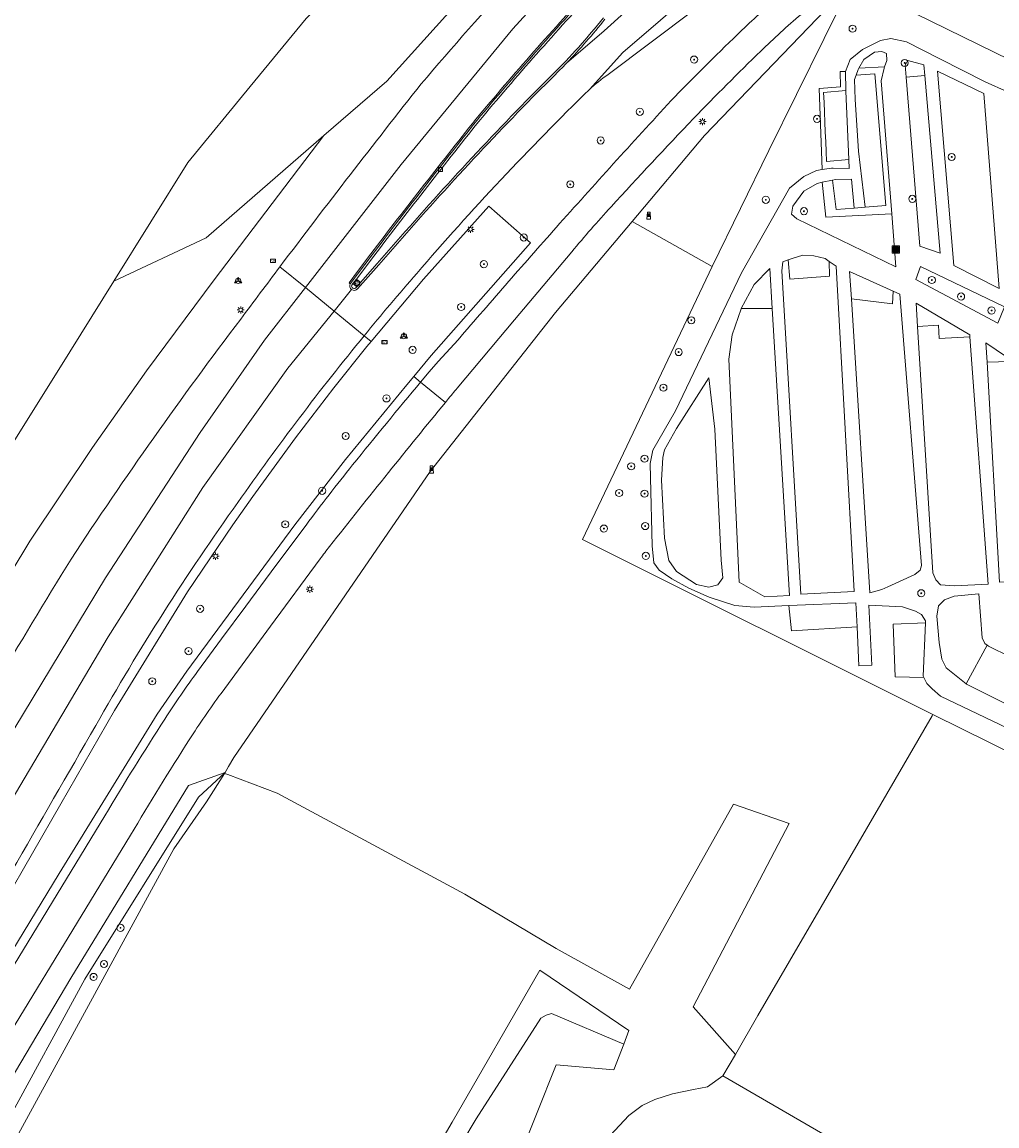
# Model space of a CAD drawing. Extents: x 152761 to 155748, y 459947 to 462743.
# Tile 49 of 256: x 153806 to 153915, y 460258 to 460381. Entities that reach past the tile are written whole.
import ezdxf
from ezdxf.enums import TextEntityAlignment as Align

# ---------------------------------------------------------------- set-up
doc = ezdxf.new("R2010")
doc.units = 0
doc.header["$LTSCALE"] = 0.75
doc.layers.get('0').update_dxf_attribs({"linetype": 'CONTINUOUS'})
for name, color, linetype, lineweight in [('B-RO-BV-GELEIDECONSTRUCTIE-GV', 251, 'CONTINUOUS', 18), ('B-RO-GR-BEPLANTING_CULTUUR_BODEMBEDEKKER-GV', 251, 'CONTINUOUS', 18), ('B-RO-GR-BEPLANTING_CULTUUR_BOSPLANTSOEN-GV', 251, 'CONTINUOUS', 18), ('B-RO-GR-BOOM-S', 96, 'CONTINUOUS', 25), ('B-RO-GR-BOS_GEMENGD-GV', 251, 'CONTINUOUS', 13), ('B-RO-GR-GROENVOORZIENING-GV', 251, 'CONTINUOUS', 18), ('B-RO-GR-HAAG-GV', 251, 'CONTINUOUS', 13), ('B-RO-IE-MEUBILAIR_WEGMEUBILAIR-S', 251, 'CONTINUOUS', 25), ('B-RO-IE-TERREINAFSCHEIDING_KUNSTMATIG_HEKWERK-G', 251, 'IE-TERREINAFSCHEIDING-KUNSTMATIG', 18), ('B-RO-KL-ET_LS_OV_LICHTMAST-S', 251, 'CONTINUOUS', 25), ('B-RO-OG-TERREIN_CULTUURSCHEIDING-GV', 251, 'CONTINUOUS', 18), ('B-RO-OG-TERREIN_ONBEGROEID-GV', 251, 'CONTINUOUS', 18), ('B-RO-RI-GWA_KOLK-S', 251, 'CONTINUOUS', 25), ('B-RO-RI-HWA_GOOT_LIJNGOOT-G', 251, 'CONTINUOUS', 18), ('B-RO-VH-VERHARDING_GESLOTEN-GV', 251, 'CONTINUOUS', 18), ('B-RO-VH-VERHARDING_HALFVERHARDING-GV', 251, 'CONTINUOUS', 18), ('B-RO-VH-VERHARDING_OPEN-GV', 251, 'CONTINUOUS', 18), ('B-RO-VW-BEWEGWIJZERING_DRAAGCONSTRUCTIE-S', 251, 'CONTINUOUS', 25), ('B-RO-VW-HECTOMETRERING-S', 251, 'CONTINUOUS', 25), ('B-RO-VW-VERKEERSTEKEN_BORD-S', 251, 'CONTINUOUS', 25), ('B-RO-VW-VERKEERSTEKEN_DRAAGCONSTRUCTIE-S', 251, 'CONTINUOUS', 25)]:
    doc.layers.add(name, color=color, linetype=linetype, lineweight=lineweight)
doc.styles.add('NLCS-ISO', font='NLCS-ISO.ttf')
doc.linetypes.add('IE-TERREINAFSCHEIDING-KUNSTMATIG', pattern='A,4,[82,NLCS.SHX,S=0.75,R=90,X=0,Y=0],4,-2', length=10)

# ---------------------------------------------------------------- blocks, each defined once
blk = doc.blocks.new('SIE-WEG_AFVALBAK-SO')
at = {"linetype": 'ByBlock', "lineweight": 18}
h = blk.add_hatch(color=0, dxfattribs=at)
h.dxf.hatch_style = 1
h.paths.add_polyline_path([(-1.5, -1.5), (1.5, -1.5), (1.5, 1.5), (-1.5, 1.5)])
at = {"color": 0, "linetype": 'ByBlock', "lineweight": 18}
for points in [[(-2, -2), (2, -2), (2, 2), (-2, 2)], [(-1.5, -1.5), (1.5, -1.5), (1.5, 1.5), (-1.5, 1.5)]]:
    blk.add_lwpolyline(points, close=True, dxfattribs=at)
blk = doc.blocks.new('SIE-WEG_VERKEERSBORD_WEGWIJZER-SO')
at = {"linetype": 'ByBlock', "lineweight": 18}
h = blk.add_hatch(color=0, dxfattribs=at)
h.dxf.hatch_style = 1
h.paths.add_polyline_path([(0.5, 1), (0, 2), (-0.5, 1)])
h = blk.add_hatch(color=0, dxfattribs=at)
h.dxf.hatch_style = 1
h.paths.add_polyline_path([(-1.38, -0.22), (-2, -1.15), (-0.88, -1.09)])
h = blk.add_hatch(color=0, dxfattribs=at)
h.dxf.hatch_style = 1
h.paths.add_polyline_path([(1.38, -0.22), (2, -1.15), (0.88, -1.09)])
at = {"color": 0, "linetype": 'ByBlock', "lineweight": 18}
for points in [[(-1.13, -0.65), (0, 0)], [(0, 1), (0, 0)], [(1.13, -0.65), (0, 0)]]:
    blk.add_lwpolyline(points, dxfattribs=at)
for points in [[(0.5, 1), (0, 2), (-0.5, 1)], [(-1.38, -0.22), (-2, -1.15), (-0.88, -1.09)], [(1.38, -0.22), (2, -1.15), (0.88, -1.09)]]:
    blk.add_lwpolyline(points, close=True, dxfattribs=at)
blk = doc.blocks.new('SIE-WEG_VERKEERSBORD-SO')
at = {"color": 0, "linetype": 'ByBlock', "lineweight": 18}
blk.add_lwpolyline([(-1.125, -1.125), (1.125, -1.125), (1.125, 1.125), (-1.125, 1.125)], close=True, dxfattribs=at)
at = {"color": 0, "linetype": 'ByBlock', "lineweight": 18, "style": 'NLCS-ISO'}
blk.add_text('vb', height=1.5, dxfattribs=at).set_placement((0, 0), align=Align.MIDDLE_CENTER)
blk = doc.blocks.new('SKL-ET_OV_LICHTMAST-SO')
at = {"color": 0, "linetype": 'ByBlock', "lineweight": 18}
for points in [[(-1.25, 0), (-2, 0)], [(-1.41, 1.41), (-0.88, 0.88)], [(0, 2), (0, 1.25)], [(0.88, 0.88), (1.41, 1.41)], [(2, 0), (1.25, 0)], [(-1.41, -1.41), (-0.88, -0.88)], [(0, -1.25), (0, -2)], [(0.88, -0.88), (1.41, -1.41)]]:
    blk.add_lwpolyline(points, dxfattribs=at)
blk.add_circle((0, 0), 1, dxfattribs=at)
blk = doc.blocks.new('SIE-WEG_PAAL_HECTOMETERPAAL-SO')
at = {"color": 0, "linetype": 'ByBlock', "lineweight": 18}
blk.add_lwpolyline([(-1.44375, -0.94375), (1.44375, -0.94375), (1.44375, 0.94375), (-1.44375, 0.94375)], close=True, dxfattribs=at)
at = {"color": 0, "linetype": 'ByBlock', "lineweight": 18, "style": 'NLCS-ISO'}
blk.add_text('hm', height=1.5, dxfattribs=at).set_placement((0, 0), align=Align.MIDDLE_CENTER)
blk = doc.blocks.new('SIE-WEG_PAAL_VERKEERSBORD-SO')
at = {"color": 0, "linetype": 'ByBlock', "lineweight": 18}
blk.add_circle((0, 0), 1.5, dxfattribs=at)
at = {"color": 0, "linetype": 'ByBlock', "lineweight": 18, "style": 'NLCS-ISO'}
blk.add_text('vb', height=1.5, dxfattribs=at).set_placement((0, 0.13), align=Align.MIDDLE_CENTER)
blk = doc.blocks.new('SIE-WEG_PAAL_GRENSPAAL-SO')
at = {"linetype": 'ByBlock', "lineweight": 18}
h = blk.add_hatch(color=0, dxfattribs=at)
h.dxf.hatch_style = 1
h.paths.add_polyline_path([(0.90625, -0.5), (0.875, 0), (-0.875, 0), (-0.90625, -0.5)])
h.paths.add_polyline_path([(-0.8125, 1), (-0.84375, 0.5), (0.84375, 0.5), (0.8125, 1)])
at = {"color": 0, "linetype": 'ByBlock', "lineweight": 18}
blk.add_lwpolyline([(-1, -2), (1, -2), (0.75, 2), (-0.75, 2)], close=True, dxfattribs=at)
for points in [[(0.875, 0), (-0.875, 0)], [(0.84375, 0.5), (-0.84375, 0.5)], [(0.8125, 1), (-0.8125, 1)], [(0.90625, -0.5), (-0.90625, -0.5)]]:
    blk.add_lwpolyline(points, dxfattribs=at)
blk = doc.blocks.new('SRI-KOLK-SO')
at = {"color": 0, "linetype": 'ByBlock', "lineweight": 18}
blk.add_lwpolyline([(-1.125, -1.125), (1.125, -1.125), (1.125, 1.125), (-1.125, 1.125)], close=True, dxfattribs=at)
at = {"color": 0, "linetype": 'ByBlock', "lineweight": 18, "style": 'NLCS-ISO'}
blk.add_text('k', height=1.5, dxfattribs=at).set_placement((0, 0), align=Align.MIDDLE_CENTER)
blk = doc.blocks.new('SGR-BOOM_01-SO')
at = {"linetype": 'ByBlock', "lineweight": 18}
h = blk.add_hatch(color=0, dxfattribs=at)
h.dxf.hatch_style = 1
edge = h.paths.add_edge_path()
edge.add_arc((0, 0), 0.25, 0, 360)
at = {"color": 0, "linetype": 'ByBlock', "lineweight": 18}
for radius in [2, 0.25]:
    blk.add_circle((0, 0), radius, dxfattribs=at)

msp = doc.modelspace()

# ---------------------------------------------------------------- linework, layer by layer
at = {"layer": 'B-RO-BV-GELEIDECONSTRUCTIE-GV'}
for points in [[(153870.903, 460385.823, 0.0121505), (153857.696, 460370.888)], [(153857.88, 460370.737, -0.0120935), (153871.077, 460385.66)], [(153871.439, 460381.865, -0.0315993), (153865.733, 460375.516)], [(153867.315, 460376.797, 0.0240802), (153871.613, 460381.725)], [(153865.89, 460375.357, 0.0073315), (153867.315, 460376.797)], [(153863.355, 460373.139, 0.0163799), (153846.16, 460354.377)], [(153846.328, 460354.23, -0.0163595), (153863.514, 460372.982)], [(153857.696, 460370.888, 0.0070909), (153845.582, 460355.364)], [(153845.772, 460355.22, -0.0070629), (153857.88, 460370.737)], [(153843.135, 460352.133, 0.3851368), (153843.275, 460351.474)], [(153843.275, 460351.474, 0.3752746), (153843.954, 460351.558)], [(153843.785, 460351.704, -0.8110853), (153843.301, 460351.959)]]:
    msp.add_lwpolyline(points, format="xyb", dxfattribs=at)
at = {"layer": 'B-RO-BV-GELEIDECONSTRUCTIE-GV', "flags": 128}
for points in [[(153865.733, 460375.516), (153863.355, 460373.139)], [(153863.514, 460372.982), (153865.89, 460375.357)], [(153845.582, 460355.364), (153843.135, 460352.133)], [(153843.301, 460351.959), (153843.44, 460352.142), (153843.826, 460352.652), (153845.772, 460355.22)], [(153846.16, 460354.377), (153844.295, 460352.278), (153843.858, 460351.786), (153843.785, 460351.704)], [(153843.954, 460351.558), (153846.328, 460354.23)]]:
    msp.add_lwpolyline(points, dxfattribs=at)
at = {"layer": 'B-RO-GR-BEPLANTING_CULTUUR_BODEMBEDEKKER-GV', "flags": 128}
for points in [[(153894.958, 460355.232), (153893.73, 460355.322), (153892.661, 460355.003), (153892.115, 460354.801), (153892.278, 460352.657), (153896.724, 460352.98), (153896.7, 460354.623), (153896.238, 460354.937)], [(153890.307, 460349.37), (153890.036, 460353.837), (153888.287, 460352.036), (153886.84, 460349.358)], [(153920.208, 460341.453), (153914.207, 460345.518), (153914.331, 460343.364), (153916.887, 460343.431), (153916.999, 460341.296)], [(153913.798, 460312.542), (153913.418, 460317.456), (153910.677, 460317.196), (153909.587, 460316.793), (153908.921, 460316.126), (153908.725, 460314.941), (153908.991, 460312.009), (153909.286, 460310.166), (153909.759, 460309.169), (153911.99, 460307.381), (153914.339, 460311.716), (153914.083, 460311.917)]]:
    msp.add_lwpolyline(points, close=True, dxfattribs=at)
at = {"layer": 'B-RO-GR-BEPLANTING_CULTUUR_BOSPLANTSOEN-GV', "flags": 128}
for points in [[(153794.517, 460316.988), (153810.558, 460342.542), (153816.709, 460352.427), (153824.964, 460365.693), (153831.948, 460374.187), (153838.208, 460381.801), (153838.272, 460381.868), (153838.635, 460382.248), (153798.427, 460402.612)], [(153920.445, 460375.407), (153899.211, 460385.849), (153889.941, 460367.045), (153883.597, 460354.063), (153869.086, 460323.547), (153908.265, 460303.949), (153924.326, 460296.027)], [(153951.513, 460285.759), (153909.146, 460306.009), (153908.193, 460306.816), (153907.603, 460307.422), (153907.28, 460308.106), (153904.06, 460308.168), (153903.856, 460314.081), (153907.446, 460314.199), (153907.455, 460314.434), (153907.008, 460315.156), (153906.338, 460315.508), (153904.883, 460315.997), (153901.116, 460316.189), (153901.472, 460309.469), (153900.017, 460309.393), (153899.798, 460313.758), (153892.483, 460313.332), (153892.169, 460316.132), (153888.303, 460315.965), (153886.135, 460316.151), (153883.249, 460317.098), (153880.982, 460318.106), (153879.091, 460319.124), (153877.673, 460320.098), (153877.092, 460320.906), (153876.884, 460322.828), (153876.702, 460330.414), (153876.687, 460332.015), (153876.964, 460333.513), (153879.49, 460337.914), (153886.884, 460353.343), (153892.23, 460362.824), (153893.849, 460364.123), (153895.273, 460364.804), (153895.918, 460364.903), (153895.549, 460373.965), (153897.969, 460374.161), (153897.918, 460375.845), (153898.498, 460375.844), (153899.022, 460377.221), (153900.403, 460378.305), (153902.43, 460379.328), (153903.585, 460379.565), (153905.344, 460379.182), (153909.059, 460377.297), (153914.139, 460374.724), (153916.622, 460373.598)]]:
    msp.add_lwpolyline(points, dxfattribs=at)
at = {"layer": 'B-RO-GR-BOS_GEMENGD-GV', "flags": 128}
for points in [[(153829.084, 460297.371), (153829.441, 460297.236), (153834.951, 460295.157), (153855.96, 460283.874), (153866.148, 460277.804), (153874.37, 460273.233), (153885.999, 460293.936), (153892.202, 460291.784), (153881.469, 460271.256), (153886.212, 460265.949), (153888.696, 460270.289), (153895.793, 460282.46), (153908.192, 460303.824), (153908.265, 460303.949), (153869.086, 460323.547), (153883.597, 460354.063), (153874.644, 460359.082), (153866.094, 460348.912), (153852.058, 460331.131), (153830.111, 460299.167), (153829.53, 460298.144), (153829.149, 460297.474)], [(153874.298, 460268.619), (153864.333, 460275.36), (153854.526, 460258.383), (153847.602, 460246.544), (153840.224, 460233.567), (153833.905, 460221.639), (153837.103, 460217.578), (153837.099, 460220.785), (153837.317, 460222.6), (153837.682, 460224.954), (153839.688, 460229.076), (153846, 460239.946), (153857.206, 460258.741), (153864.45, 460270.005), (153865.038, 460270.349), (153865.626, 460270.521), (153873.712, 460267.101)], [(153873.712, 460267.101), (153865.626, 460270.521), (153865.038, 460270.349), (153864.45, 460270.005), (153857.206, 460258.741), (153846, 460239.946), (153839.688, 460229.076), (153837.682, 460224.954), (153837.317, 460222.6), (153837.099, 460220.785), (153837.103, 460217.578), (153838.402, 460215.928), (153839.52, 460215.097), (153840.813, 460214.726), (153842.105, 460215.144), (153842.761, 460215.955), (153843.132, 460216.832), (153843.284, 460217.883), (153843.045, 460221.645), (153850.153, 460233.356), (153852.777, 460237.68), (153861.754, 460253.768), (153866.173, 460264.805), (153872.604, 460264.229)]]:
    msp.add_lwpolyline(points, close=True, dxfattribs=at)
msp.add_lwpolyline([(153915.073, 460245.997), (153884.799, 460263.57), (153883.07, 460262.341), (153881.515, 460262.032), (153879.172, 460261.548), (153877.18, 460260.91), (153875.779, 460260.229), (153874.269, 460259.132), (153872.191, 460256.874)], dxfattribs=at)
at = {"layer": 'B-RO-GR-GROENVOORZIENING-GV', "flags": 128}
for points in [[(153961.949, 460482.257), (153961.909, 460482.229), (153961.728, 460482.103), (153955.573, 460477.825), (153951.556, 460475.033), (153950.661, 460474.411), (153950.36, 460474.202), (153954.208, 460465.427), (153937.913, 460454.293), (153918.505, 460440.899), (153911.846, 460436.304), (153892.755, 460420.817), (153891.519, 460419.768), (153882.176, 460411.839), (153868.788, 460398.624), (153859.969, 460388.943), (153847.219, 460374.788), (153840.185, 460368.69), (153827.938, 460352.574), (153820.366, 460342.378), (153814.315, 460333.835), (153807.295, 460323.362), (153799.042, 460309.658)], [(153865.366, 460418.826), (153863.408, 460416.763), (153863.062, 460416.561), (153867.922, 460410.909), (153862.716, 460406.56), (153848.553, 460392.633), (153838.635, 460382.248), (153838.272, 460381.868), (153838.208, 460381.801), (153831.948, 460374.187), (153824.964, 460365.693), (153816.709, 460352.427), (153827.025, 460357.28), (153840.185, 460368.69), (153847.219, 460374.788), (153859.969, 460388.943), (153868.788, 460398.624), (153882.176, 460411.839), (153891.519, 460419.768), (153892.755, 460420.817), (153911.846, 460436.304), (153918.505, 460440.899), (153937.913, 460454.293), (153954.208, 460465.427)], [(153797.486, 460250.197), (153811.911, 460274.465), (153825.032, 460296.028), (153829.149, 460297.474), (153829.53, 460298.144), (153830.111, 460299.167), (153852.058, 460331.131), (153866.094, 460348.912), (153874.644, 460359.082), (153882.747, 460368.719), (153899.211, 460385.849), (153911.066, 460395.589), (153926.112, 460403.74), (153940.84, 460412.607), (153959.12, 460425.144), (153965.097, 460429.63), (153975.519, 460436.062), (153982.774, 460438.065), (153981.717, 460440.117), (153979.368, 460439.799)], [(153914.757, 460407.662), (153902.753, 460398.725), (153891.196, 460390.02), (153871.971, 460375.543)], [(153800.701, 460269.972), (153810.581, 460286.197), (153821.559, 460303.996), (153824.854, 460308.813), (153836.953, 460325.153), (153842.619, 460332.491), (153849.453, 460340.836), (153850.237, 460341.772), (153852.199, 460344.116), (153863.299, 460356.688), (153858.615, 460360.822), (153851.32, 460352.627), (153845.471, 460345.678), (153844.982, 460345.097), (153841.314, 460340.504), (153837.024, 460334.894), (153832.258, 460328.332), (153830.024, 460325.173), (153824.931, 460317.668), (153816.794, 460304.417), (153810.773, 460293.96), (153804.441, 460282.938)], [(153844.689, 460346.319), (153845.471, 460345.678), (153851.32, 460352.627), (153858.615, 460360.822), (153863.299, 460356.688), (153852.199, 460344.116), (153850.237, 460341.772), (153851.008, 460341.14), (153851.976, 460342.297), (153852.947, 460343.452), (153855.187, 460345.85)], [(153867.894, 460355.711), (153861.499, 460348.092), (153855.107, 460340.469)], [(153795.924, 460270.032), (153789.893, 460259.491), (153790.753, 460258.969), (153791.057, 460259.511), (153797.776, 460271.264), (153804.441, 460282.938), (153810.773, 460293.96), (153816.794, 460304.417), (153824.931, 460317.668), (153830.024, 460325.173), (153832.258, 460328.332), (153837.024, 460334.894), (153841.314, 460340.504), (153844.982, 460345.097), (153845.471, 460345.678), (153844.689, 460346.319)], [(153851.008, 460341.14), (153850.237, 460341.772), (153849.453, 460340.836), (153842.619, 460332.491), (153836.953, 460325.153), (153824.854, 460308.813), (153821.559, 460303.996), (153810.581, 460286.197), (153800.701, 460269.972), (153793.484, 460258.115), (153793.127, 460257.528), (153793.981, 460257.009), (153802.801, 460271.481), (153815.677, 460292.627)], [(153853.999, 460339.133), (153853.781, 460338.867)], [(153826.059, 460308.766), (153828.757, 460312.423), (153831.459, 460316.076), (153834.822, 460320.609), (153838.189, 460325.139)], [(153839.767, 460321.359), (153834.22, 460313.84), (153828.685, 460306.314)], [(153818.568, 460290.469), (153805.671, 460269.31), (153797.067, 460255.136), (153792.354, 460247.371), (153775.735, 460220.04)]]:
    msp.add_lwpolyline(points, dxfattribs=at)
for points in [[(153911.066, 460395.589), (153899.211, 460385.849), (153920.445, 460375.407), (153931.807, 460376.282), (153931.557, 460376.618), (153930.024, 460378.68), (153928.694, 460383.204), (153928.609, 460383.492), (153928.597, 460383.532), (153927.029, 460387.693), (153925.215, 460392.505), (153945.761, 460407.668), (153967.64, 460423.69), (153980.623, 460431.402), (153983.09, 460427.135), (153986.82, 460430.209), (153982.774, 460438.065), (153975.519, 460436.062), (153965.097, 460429.63), (153959.12, 460425.144), (153940.84, 460412.607), (153926.112, 460403.74)], [(153889.941, 460367.045), (153899.211, 460385.849), (153882.747, 460368.719), (153874.644, 460359.082), (153883.597, 460354.063)], [(153775.076, 460275.35), (153756.476, 460248.141), (153756.296, 460247.878), (153761.146, 460245.129), (153765.395, 460252.11), (153774.174, 460266.555), (153785.964, 460286.94), (153799.042, 460309.658), (153807.295, 460323.362), (153814.315, 460333.835), (153820.366, 460342.378), (153827.938, 460352.574), (153840.185, 460368.69), (153827.025, 460357.28), (153816.709, 460352.427), (153810.558, 460342.542), (153794.517, 460316.988)], [(153763.208, 460187.231), (153776.156, 460209.642), (153791.424, 460235.862), (153804.707, 460258.273), (153813.47, 460274.377), (153826.171, 460294.717), (153829.149, 460297.474), (153825.032, 460296.028), (153811.911, 460274.465), (153797.486, 460250.197), (153781.666, 460224.178), (153759.88, 460188.955), (153750.504, 460174.963), (153738.357, 460156.835), (153736.534, 460155.336), (153736.958, 460155.45), (153737.298, 460154.181), (153737.54, 460153.421), (153742.755, 460153.732), (153743.043, 460153.749), (153754.294, 460172.43)], [(153787.547, 460223.45), (153798.249, 460242.857), (153810.93, 460266.033), (153823.401, 460288.946), (153827.08, 460294.182), (153829.084, 460297.371), (153829.149, 460297.474), (153826.171, 460294.717), (153813.47, 460274.377), (153804.707, 460258.273), (153791.424, 460235.862), (153776.156, 460209.642), (153763.208, 460187.231), (153767.435, 460185.348), (153769.09, 460188.661), (153773.058, 460196.602), (153783.921, 460216.479), (153785.606, 460218.846)]]:
    msp.add_lwpolyline(points, close=True, dxfattribs=at)
at = {"layer": 'B-RO-GR-GROENVOORZIENING-GV'}
for points in [[(153851.069, 460374.469, -0.0196086), (153872.995, 460398.339)], [(153886.934, 460380.479, -0.0129843), (153891.363, 460384.518)], [(153893.535, 460382.252, 0.0150853), (153889.031, 460378.138)], [(153879.421, 460373.041, -0.0074244), (153886.934, 460380.479)], [(153889.031, 460378.138, 0.0085766), (153881.524, 460370.604)], [(153871.971, 460375.543, 0.0256006), (153869.87, 460373.853)], [(153835.277, 460354.032, -0.0061567), (153851.069, 460374.469)], [(153869.87, 460373.853, 0.0215663), (153850.564, 460353.281)], [(153872.951, 460365.976, -0.0022892), (153879.421, 460373.041)], [(153881.524, 460370.604, 0.0052847), (153872.292, 460360.727)], [(153866.55, 460358.849, -0.0023666), (153872.951, 460365.976)], [(153872.292, 460360.727, 0.0106324), (153867.894, 460355.711)], [(153860.84, 460352.374, -0.0022123), (153866.55, 460358.849)], [(153830.892, 460348.167, -0.0017754), (153835.277, 460354.032)], [(153850.564, 460353.281, 0.0073936), (153844.689, 460346.319)], [(153855.187, 460345.85, -0.0020484), (153860.84, 460352.374)], [(153811.912, 460321.325, -0.0173695), (153830.892, 460348.167)], [(153844.689, 460346.319, 0.0190477), (153830.569, 460327.667)], [(153843.398, 460331.863, -0.0044505), (153851.008, 460341.14)], [(153855.107, 460340.469, 0.0032451), (153853.999, 460339.133)], [(153853.781, 460338.867, 0.0023913), (153847.402, 460331.008)], [(153838.189, 460325.139, -0.0096413), (153843.398, 460331.863)], [(153847.402, 460331.008, 0.0024072), (153840.817, 460322.735)], [(153830.569, 460327.667, 0.0273091), (153814.682, 460302.727)], [(153840.817, 460322.735, 0.0073968), (153839.767, 460321.359)], [(153795.005, 460292.679, -0.0092447), (153811.912, 460321.325)], [(153822.4, 460303.455, -0.0157878), (153826.059, 460308.766)], [(153828.685, 460306.314, 0.0160486), (153825.138, 460301.139)], [(153815.677, 460292.627, -0.008034), (153822.4, 460303.455)], [(153814.682, 460302.727, 0.0019152), (153795.924, 460270.032)], [(153825.138, 460301.139, 0.0081037), (153818.568, 460290.469)]]:
    msp.add_lwpolyline(points, format="xyb", dxfattribs=at)
at = {"layer": 'B-RO-GR-HAAG-GV', "flags": 128}
for points in [[(153902.818, 460376.252), (153902.867, 460376.378), (153900, 460376.251), (153899.908, 460376.095), (153899.696, 460375.469), (153901.799, 460375.614), (153903.011, 460360.886), (153900.721, 460360.708), (153899.47, 460360.572), (153897.466, 460360.427), (153897.041, 460363.722), (153895.907, 460363.473), (153896.317, 460359.586), (153903.681, 460359.948), (153902.514, 460374.836)], [(153907.26, 460376.62), (153905.464, 460377.104), (153905.188, 460376.565), (153905.294, 460375.244), (153907.365, 460375.426)], [(153898.874, 460366.039), (153896.382, 460365.807), (153896.337, 460366.907), (153896.292, 460368.008), (153896.247, 460369.109), (153896.113, 460372.41), (153896.068, 460373.511), (153898.561, 460373.741), (153898.498, 460375.844), (153897.918, 460375.845), (153897.969, 460374.161), (153895.549, 460373.965), (153895.918, 460364.903), (153896.942, 460365.059), (153897.145, 460365.054), (153898.916, 460365.011)], [(153896.317, 460359.586), (153895.907, 460363.473), (153895.342, 460363.349), (153893.855, 460362.474), (153892.606, 460360.8), (153892.483, 460359.924), (153893.053, 460359.375), (153904.145, 460354.03), (153903.681, 460359.948)], [(153903.856, 460351.29), (153898.975, 460353.492), (153899.166, 460350.449), (153903.781, 460349.899)], [(153912.411, 460346.408), (153906.394, 460349.946), (153906.553, 460347.366), (153908.91, 460347.48), (153908.988, 460346.013), (153912.427, 460346.192)]]:
    msp.add_lwpolyline(points, close=True, dxfattribs=at)
at = {"layer": 'B-RO-IE-TERREINAFSCHEIDING_KUNSTMATIG_HEKWERK-G', "flags": 128}
msp.add_lwpolyline([(153908.265, 460303.949), (153869.086, 460323.547), (153883.597, 460354.063)], dxfattribs=at)
at = {"layer": 'B-RO-OG-TERREIN_CULTUURSCHEIDING-GV', "flags": 128}
for points in [[(153872.191, 460256.874), (153874.269, 460259.132), (153875.779, 460260.229), (153877.18, 460260.91), (153879.172, 460261.548), (153881.515, 460262.032), (153883.07, 460262.341), (153884.799, 460263.57), (153886.212, 460265.949), (153881.469, 460271.256), (153892.202, 460291.784), (153885.999, 460293.936), (153874.37, 460273.233), (153866.148, 460277.804), (153855.96, 460283.874), (153834.951, 460295.157), (153829.441, 460297.236), (153829.084, 460297.371), (153827.08, 460294.182), (153823.401, 460288.946), (153810.93, 460266.033), (153798.249, 460242.857)], [(153847.602, 460246.544), (153854.526, 460258.383), (153864.333, 460275.36), (153874.298, 460268.619), (153873.712, 460267.101), (153872.604, 460264.229), (153866.173, 460264.805), (153861.754, 460253.768)]]:
    msp.add_lwpolyline(points, dxfattribs=at)
at = {"layer": 'B-RO-OG-TERREIN_ONBEGROEID-GV', "flags": 128}
for points in [[(153903.112, 460377.874), (153902.569, 460378.116), (153901.742, 460378.029), (153900.569, 460377.217), (153900, 460376.251), (153902.867, 460376.378), (153903.146, 460377.093)], [(153902.818, 460376.252), (153902.867, 460376.378), (153900, 460376.251), (153899.908, 460376.095), (153899.696, 460375.469), (153901.799, 460375.614), (153903.011, 460360.886), (153900.721, 460360.708), (153899.47, 460360.572), (153897.466, 460360.427), (153897.041, 460363.722), (153895.907, 460363.473), (153896.317, 460359.586), (153903.681, 460359.948), (153902.514, 460374.836)], [(153907.26, 460376.62), (153905.464, 460377.104), (153905.188, 460376.565), (153905.294, 460375.244), (153907.365, 460375.426)], [(153898.874, 460366.039), (153896.382, 460365.807), (153896.337, 460366.907), (153896.292, 460368.008), (153896.247, 460369.109), (153896.113, 460372.41), (153896.068, 460373.511), (153898.561, 460373.741), (153898.498, 460375.844), (153897.918, 460375.845), (153897.969, 460374.161), (153895.549, 460373.965), (153895.918, 460364.903), (153896.942, 460365.059), (153897.145, 460365.054), (153898.916, 460365.011)], [(153903.011, 460360.886), (153901.799, 460375.614), (153899.696, 460375.469), (153899.533, 460374.986), (153899.582, 460372.746), (153899.978, 460366.953), (153900.721, 460360.708)], [(153907.365, 460375.426), (153905.294, 460375.244), (153906.811, 460356.332), (153909.108, 460355.551)], [(153913.959, 460373.389), (153908.778, 460375.89), (153910.628, 460354.167), (153915.692, 460351.582)], [(153898.561, 460373.741), (153896.068, 460373.511), (153896.113, 460372.41), (153896.247, 460369.109), (153896.292, 460368.008), (153896.337, 460366.907), (153896.382, 460365.807), (153898.874, 460366.039), (153898.565, 460373.655)], [(153899.47, 460360.572), (153899.165, 460363.839), (153897.386, 460363.798), (153897.041, 460363.722), (153897.466, 460360.427)], [(153896.317, 460359.586), (153895.907, 460363.473), (153895.342, 460363.349), (153893.855, 460362.474), (153892.606, 460360.8), (153892.483, 460359.924), (153893.053, 460359.375), (153904.145, 460354.03), (153903.681, 460359.948)], [(153892.278, 460352.657), (153892.115, 460354.801), (153891.485, 460354.569), (153891.393, 460353.583), (153893.521, 460317.427), (153899.494, 460317.706), (153897.473, 460354.097), (153896.7, 460354.623), (153896.724, 460352.98)], [(153916.289, 460349.557), (153906.884, 460354.065), (153906.364, 460352.605), (153915.558, 460347.732)], [(153903.856, 460351.29), (153898.975, 460353.492), (153899.166, 460350.449), (153903.781, 460349.899)], [(153904.594, 460350.957), (153903.856, 460351.29), (153903.781, 460349.899), (153899.166, 460350.449), (153901.228, 460317.573), (153902.571, 460317.924), (153903.249, 460318.235), (153906.273, 460319.611), (153906.857, 460320.105), (153906.998, 460320.607)], [(153892.253, 460317.266), (153890.307, 460349.37), (153886.84, 460349.358), (153886.83, 460349.34), (153885.819, 460346.4), (153885.466, 460343.695), (153886.607, 460318.764), (153889.492, 460317.122)], [(153912.411, 460346.408), (153906.394, 460349.946), (153906.553, 460347.366), (153908.91, 460347.48), (153908.988, 460346.013), (153912.427, 460346.192)], [(153908.988, 460346.013), (153908.91, 460347.48), (153906.553, 460347.366), (153908.256, 460319.811), (153908.592, 460319.035), (153909.148, 460318.476), (153910.689, 460318.352), (153914.461, 460318.522), (153912.427, 460346.192)], [(153916.999, 460341.296), (153916.887, 460343.431), (153914.331, 460343.364), (153915.742, 460318.772), (153921.886, 460319.146), (153920.208, 460341.453)], [(153883.901, 460335.886), (153883.221, 460341.621), (153879.6, 460335.934), (153878.286, 460333.575), (153878.083, 460332.701), (153877.94, 460330.155), (153878.289, 460323.668), (153878.751, 460321.165), (153879.631, 460319.97), (153881.864, 460318.513), (153883.236, 460318.189), (153884.226, 460318.465), (153884.811, 460319.256), (153884.599, 460321.233)], [(153899.798, 460313.758), (153899.663, 460316.457), (153892.169, 460316.132), (153892.483, 460313.332)], [(153907.21, 460308.255), (153907.446, 460314.199), (153903.856, 460314.081), (153904.06, 460308.168), (153907.28, 460308.106)], [(153914.494, 460311.594), (153914.339, 460311.716), (153911.99, 460307.381), (153912.039, 460307.342), (153943.758, 460291.566), (153944.874, 460293.832), (153945.989, 460296.099)]]:
    msp.add_lwpolyline(points, close=True, dxfattribs=at)
at = {"layer": 'B-RO-RI-HWA_GOOT_LIJNGOOT-G'}
for points in [[(153857.564, 460370.996, -0.0121436), (153870.779, 460385.939)], [(153845.446, 460355.467, -0.0069773), (153857.564, 460370.996)]]:
    msp.add_lwpolyline(points, format="xyb", dxfattribs=at)
at = {"layer": 'B-RO-RI-HWA_GOOT_LIJNGOOT-G', "flags": 128}
msp.add_lwpolyline([(153843.135, 460352.133), (153843.016, 460352.248), (153843.958, 460353.496), (153845.446, 460355.467)], dxfattribs=at)
at = {"layer": 'B-RO-VH-VERHARDING_GESLOTEN-GV', "flags": 128}
for points in [[(153835.277, 460354.032), (153838.115, 460351.706), (153848.838, 460365.466), (153861.319, 460380.628), (153871.439, 460391.786), (153879.728, 460399.9), (153888.835, 460408.24), (153896.891, 460415.179), (153905.719, 460422.29), (153908.936, 460424.574), (153906.995, 460427.477)], [(153910.947, 460421.567), (153910.852, 460421.709), (153908.936, 460424.574), (153905.719, 460422.29), (153896.891, 460415.179), (153888.835, 460408.24), (153879.728, 460399.9), (153871.439, 460391.786), (153861.319, 460380.628), (153848.838, 460365.466), (153838.115, 460351.706), (153841.327, 460349.074), (153843.275, 460351.474)], [(153867.315, 460376.797), (153871.514, 460380.393), (153884.028, 460391.706), (153896.327, 460401.895), (153912.314, 460414.089), (153914.76, 460415.865), (153912.782, 460418.822)], [(153869.87, 460373.853), (153873.6, 460377.982), (153895.192, 460396.531), (153910.785, 460408.919), (153916.576, 460413.149), (153914.76, 460415.865), (153912.314, 460414.089), (153896.327, 460401.895), (153884.028, 460391.706), (153871.514, 460380.393), (153867.315, 460376.797)], [(153918.492, 460410.284), (153916.576, 460413.149), (153910.785, 460408.919), (153895.192, 460396.531), (153873.6, 460377.982), (153869.87, 460373.853)], [(153871.971, 460375.543), (153891.196, 460390.02), (153902.753, 460398.725), (153914.757, 460407.662)], [(153865.89, 460375.357), (153863.514, 460372.982)], [(153843.135, 460352.133), (153845.582, 460355.364)], [(153855.107, 460340.469), (153861.499, 460348.092), (153867.894, 460355.711)], [(153779.533, 460265.779), (153782.892, 460263.74), (153803.556, 460299.085), (153815.786, 460319.226), (153826.344, 460335.496), (153833.533, 460345.826), (153838.115, 460351.706), (153835.277, 460354.032)], [(153846.328, 460354.23), (153843.954, 460351.558)], [(153843.275, 460351.474), (153841.327, 460349.074), (153844.689, 460346.319)], [(153844.689, 460346.319), (153841.327, 460349.074), (153836.138, 460342.676), (153826.647, 460329.337), (153816.049, 460312.654), (153803.61, 460291.65), (153787.028, 460263.192), (153786.181, 460261.744), (153789.893, 460259.491)], [(153855.187, 460345.85), (153852.947, 460343.452), (153851.976, 460342.297), (153851.008, 460341.14), (153853.781, 460338.867), (153853.999, 460339.133)], [(153853.781, 460338.867), (153851.008, 460341.14)], [(153838.189, 460325.139), (153834.822, 460320.609), (153831.459, 460316.076), (153828.757, 460312.423), (153826.059, 460308.766)], [(153828.685, 460306.314), (153834.22, 460313.84), (153839.767, 460321.359)], [(153815.677, 460292.627), (153802.801, 460271.481), (153793.981, 460257.009), (153797.067, 460255.136), (153805.671, 460269.31), (153818.568, 460290.469)]]:
    msp.add_lwpolyline(points, dxfattribs=at)
at = {"layer": 'B-RO-VH-VERHARDING_GESLOTEN-GV'}
for points in [[(153872.995, 460398.339, 0.0196086), (153851.069, 460374.469)], [(153857.696, 460370.888, -0.0121505), (153870.903, 460385.823)], [(153891.363, 460384.518, 0.0129843), (153886.934, 460380.479)], [(153871.613, 460381.725, -0.0240802), (153867.315, 460376.797)], [(153889.031, 460378.138, -0.0150853), (153893.535, 460382.252)], [(153886.934, 460380.479, 0.0074244), (153879.421, 460373.041)], [(153881.524, 460370.604, -0.0085766), (153889.031, 460378.138)], [(153867.315, 460376.797, -0.0073315), (153865.89, 460375.357)], [(153869.87, 460373.853, -0.0256006), (153871.971, 460375.543)], [(153851.069, 460374.469, 0.0061567), (153835.277, 460354.032)], [(153850.564, 460353.281, -0.0215663), (153869.87, 460373.853)], [(153863.514, 460372.982, 0.0163595), (153846.328, 460354.23)], [(153879.421, 460373.041, 0.0022892), (153872.951, 460365.976)], [(153845.582, 460355.364, -0.0070909), (153857.696, 460370.888)], [(153872.292, 460360.727, -0.0052847), (153881.524, 460370.604)], [(153872.951, 460365.976, 0.0023666), (153866.55, 460358.849)], [(153867.894, 460355.711, -0.0106324), (153872.292, 460360.727)], [(153866.55, 460358.849, 0.0022123), (153860.84, 460352.374)], [(153835.277, 460354.032, 0.0017754), (153830.892, 460348.167)], [(153844.689, 460346.319, -0.0073936), (153850.564, 460353.281)], [(153843.275, 460351.474, -0.3851368), (153843.135, 460352.133)], [(153843.954, 460351.558, -0.3752746), (153843.275, 460351.474)], [(153860.84, 460352.374, 0.0020484), (153855.187, 460345.85)], [(153830.892, 460348.167, 0.0173695), (153811.912, 460321.325)], [(153830.569, 460327.667, -0.0190477), (153844.689, 460346.319)], [(153851.008, 460341.14, 0.0044505), (153843.398, 460331.863)], [(153853.999, 460339.133, -0.0032451), (153855.107, 460340.469)], [(153847.402, 460331.008, -0.0023913), (153853.781, 460338.867)], [(153843.398, 460331.863, 0.0096413), (153838.189, 460325.139)], [(153840.817, 460322.735, -0.0024072), (153847.402, 460331.008)], [(153814.682, 460302.727, -0.0273091), (153830.569, 460327.667)], [(153839.767, 460321.359, -0.0073968), (153840.817, 460322.735)], [(153811.912, 460321.325, 0.0092447), (153795.005, 460292.679)], [(153826.059, 460308.766, 0.0157878), (153822.4, 460303.455)], [(153825.138, 460301.139, -0.0160486), (153828.685, 460306.314)], [(153822.4, 460303.455, 0.008034), (153815.677, 460292.627)], [(153795.924, 460270.032, -0.0019152), (153814.682, 460302.727)], [(153818.568, 460290.469, -0.0081037), (153825.138, 460301.139)]]:
    msp.add_lwpolyline(points, format="xyb", dxfattribs=at)
at = {"layer": 'B-RO-VH-VERHARDING_GESLOTEN-GV', "flags": 128}
msp.add_lwpolyline([(153838.115, 460351.706), (153833.533, 460345.826), (153826.344, 460335.496), (153815.786, 460319.226), (153803.556, 460299.085), (153782.892, 460263.74), (153786.181, 460261.744), (153787.028, 460263.192), (153803.61, 460291.65), (153816.049, 460312.654), (153826.647, 460329.337), (153836.138, 460342.676), (153841.327, 460349.074)], close=True, dxfattribs=at)
at = {"layer": 'B-RO-VH-VERHARDING_HALFVERHARDING-GV', "flags": 128}
msp.add_lwpolyline([(153916.622, 460373.598), (153914.139, 460374.724), (153909.059, 460377.297), (153905.344, 460379.182), (153903.585, 460379.565), (153902.43, 460379.328), (153900.403, 460378.305), (153899.022, 460377.221), (153898.498, 460375.844), (153898.561, 460373.741), (153898.565, 460373.655), (153898.874, 460366.039), (153898.916, 460365.011), (153897.145, 460365.054), (153896.942, 460365.059), (153895.918, 460364.903), (153895.273, 460364.804), (153893.849, 460364.123), (153892.23, 460362.824), (153886.884, 460353.343), (153879.49, 460337.914), (153876.964, 460333.513), (153876.687, 460332.015), (153876.702, 460330.414), (153876.884, 460322.828), (153877.092, 460320.906), (153877.673, 460320.098), (153879.091, 460319.124), (153880.982, 460318.106), (153883.249, 460317.098), (153886.135, 460316.151), (153888.303, 460315.965), (153892.169, 460316.132), (153899.663, 460316.457), (153899.798, 460313.758), (153900.017, 460309.393), (153901.472, 460309.469), (153901.116, 460316.189), (153904.883, 460315.997), (153906.338, 460315.508), (153907.008, 460315.156), (153907.455, 460314.434), (153907.446, 460314.199), (153907.21, 460308.255), (153907.28, 460308.106), (153907.603, 460307.422), (153908.193, 460306.816), (153909.146, 460306.009), (153951.513, 460285.759)], dxfattribs=at)
for points in [[(153901.742, 460378.029), (153902.569, 460378.116), (153903.112, 460377.874), (153903.146, 460377.093), (153902.867, 460376.378), (153902.818, 460376.252), (153902.514, 460374.836), (153903.681, 460359.948), (153904.145, 460354.03), (153893.053, 460359.375), (153892.483, 460359.924), (153892.606, 460360.8), (153893.855, 460362.474), (153895.342, 460363.349), (153895.907, 460363.473), (153897.041, 460363.722), (153897.386, 460363.798), (153899.165, 460363.839), (153899.47, 460360.572), (153900.721, 460360.708), (153899.978, 460366.953), (153899.582, 460372.746), (153899.533, 460374.986), (153899.696, 460375.469), (153899.908, 460376.095), (153900, 460376.251), (153900.569, 460377.217)], [(153905.188, 460376.565), (153905.464, 460377.104), (153907.26, 460376.62), (153907.365, 460375.426), (153909.108, 460355.551), (153906.811, 460356.332), (153905.294, 460375.244)], [(153910.628, 460354.167), (153908.778, 460375.89), (153913.959, 460373.389), (153915.692, 460351.582)], [(153891.393, 460353.583), (153891.485, 460354.569), (153892.115, 460354.801), (153892.661, 460355.003), (153893.73, 460355.322), (153894.958, 460355.232), (153896.238, 460354.937), (153896.7, 460354.623), (153897.473, 460354.097), (153899.494, 460317.706), (153893.521, 460317.427)], [(153906.364, 460352.605), (153906.884, 460354.065), (153916.289, 460349.557), (153915.558, 460347.732)], [(153892.253, 460317.266), (153889.492, 460317.122), (153886.607, 460318.764), (153885.466, 460343.695), (153885.819, 460346.4), (153886.83, 460349.34), (153886.84, 460349.358), (153888.287, 460352.036), (153890.036, 460353.837), (153890.307, 460349.37)], [(153906.273, 460319.611), (153903.249, 460318.235), (153902.571, 460317.924), (153901.228, 460317.573), (153899.166, 460350.449), (153898.975, 460353.492), (153903.856, 460351.29), (153904.594, 460350.957), (153906.998, 460320.607), (153906.857, 460320.105)], [(153912.427, 460346.192), (153914.461, 460318.522), (153910.689, 460318.352), (153909.148, 460318.476), (153908.592, 460319.035), (153908.256, 460319.811), (153906.553, 460347.366), (153906.394, 460349.946), (153912.411, 460346.408)], [(153920.208, 460341.453), (153921.886, 460319.146), (153915.742, 460318.772), (153914.331, 460343.364), (153914.207, 460345.518)], [(153884.226, 460318.465), (153883.236, 460318.189), (153881.864, 460318.513), (153879.631, 460319.97), (153878.751, 460321.165), (153878.289, 460323.668), (153877.94, 460330.155), (153878.083, 460332.701), (153878.286, 460333.575), (153879.6, 460335.934), (153883.221, 460341.621), (153883.901, 460335.886), (153884.599, 460321.233), (153884.811, 460319.256)], [(153914.339, 460311.716), (153914.494, 460311.594), (153945.989, 460296.099), (153946.963, 460295.62), (153944.68, 460291.107), (153943.758, 460291.566), (153912.039, 460307.342), (153911.99, 460307.381), (153909.759, 460309.169), (153909.286, 460310.166), (153908.991, 460312.009), (153908.725, 460314.941), (153908.921, 460316.126), (153909.587, 460316.793), (153910.677, 460317.196), (153913.418, 460317.456), (153913.798, 460312.542), (153914.083, 460311.917)]]:
    msp.add_lwpolyline(points, close=True, dxfattribs=at)
at = {"layer": 'B-RO-VH-VERHARDING_OPEN-GV'}
for points in [[(153870.903, 460385.823, 0.0121505), (153857.696, 460370.888)], [(153867.315, 460376.797, 0.0240802), (153871.613, 460381.725)], [(153865.89, 460375.357, 0.0073315), (153867.315, 460376.797)], [(153846.328, 460354.23, -0.0163595), (153863.514, 460372.982)], [(153857.696, 460370.888, 0.0070909), (153845.582, 460355.364)], [(153843.135, 460352.133, 0.3851368), (153843.275, 460351.474)], [(153843.275, 460351.474, 0.3752746), (153843.954, 460351.558)]]:
    msp.add_lwpolyline(points, format="xyb", dxfattribs=at)
at = {"layer": 'B-RO-VH-VERHARDING_OPEN-GV', "flags": 128}
for points in [[(153863.514, 460372.982), (153865.89, 460375.357)], [(153845.582, 460355.364), (153843.135, 460352.133)], [(153843.954, 460351.558), (153846.328, 460354.23)]]:
    msp.add_lwpolyline(points, dxfattribs=at)
for points in [[(153843.44, 460352.142), (153843.858, 460351.786), (153844.295, 460352.278), (153843.826, 460352.652)], [(153844.295, 460352.278), (153843.858, 460351.786), (153843.44, 460352.142), (153843.826, 460352.652)]]:
    msp.add_lwpolyline(points, close=True, dxfattribs=at)

# ---------------------------------------------------------------- block references
at = {"layer": 'B-RO-GR-BOOM-S', "xscale": 0.2, "yscale": 0.2, "zscale": 0.2}
for p in [(153899.303, 460380.653), (153881.583, 460377.194), (153905.128, 460376.817), (153875.512, 460371.356), (153895.325, 460370.566), (153871.134, 460368.152), (153910.384, 460366.304), (153867.74, 460363.243), (153889.604, 460361.516), (153905.98, 460361.616), (153893.866, 460360.237), (153862.533, 460357.304), (153858.079, 460354.321), (153908.163, 460352.544), (153911.431, 460350.698), (153855.54, 460349.532), (153914.84, 460349.135), (153881.273, 460348.04), (153850.109, 460344.735), (153879.853, 460344.489), (153878.148, 460340.511), (153847.188, 460339.306), (153842.621, 460335.104), (153876.043, 460332.565), (153874.551, 460331.713), (153839.995, 460328.978), (153873.201, 460328.729), (153876.043, 460328.658), (153835.869, 460325.226), (153871.496, 460324.751), (153876.114, 460325.035), (153876.185, 460321.697), (153906.98, 460317.52), (153826.347, 460315.782), (153825.055, 460311.049), (153820.997, 460307.673), (153817.442, 460280.105), (153815.603, 460276.059), (153814.437, 460274.616)]:
    msp.add_blockref('SGR-BOOM_01-SO', p, dxfattribs=at)
at = {"layer": 'B-RO-IE-MEUBILAIR_WEGMEUBILAIR-S', "xscale": 0.2, "yscale": 0.2, "zscale": 0.2}
for name, p in [('SIE-WEG_PAAL_GRENSPAAL-SO', (153876.513, 460359.745)), ('SIE-WEG_AFVALBAK-SO', (153904.14, 460355.958)), ('SIE-WEG_PAAL_GRENSPAAL-SO', (153852.229, 460331.357))]:
    msp.add_blockref(name, p, dxfattribs=at)
at = {"layer": 'B-RO-KL-ET_LS_OV_LICHTMAST-S', "xscale": 0.2, "yscale": 0.2, "zscale": 0.2}
for p in [(153882.518, 460370.26), (153856.59, 460358.208), (153830.887, 460349.203), (153828.077, 460321.661), (153838.615, 460317.973)]:
    msp.add_blockref('SKL-ET_OV_LICHTMAST-SO', p, dxfattribs=at)
at = {"layer": 'B-RO-RI-GWA_KOLK-S', "xscale": 0.2, "yscale": 0.2, "zscale": 0.2}
msp.add_blockref('SRI-KOLK-SO', (153853.23, 460364.918), dxfattribs=at)
at = {"layer": 'B-RO-VW-BEWEGWIJZERING_DRAAGCONSTRUCTIE-S', "xscale": 0.2, "yscale": 0.2, "zscale": 0.2}
for p in [(153830.604, 460352.454), (153849.131, 460346.264)]:
    msp.add_blockref('SIE-WEG_VERKEERSBORD_WEGWIJZER-SO', p, dxfattribs=at)
at = {"layer": 'B-RO-VW-HECTOMETRERING-S', "xscale": 0.2, "yscale": 0.2, "zscale": 0.2}
for p in [(153834.491, 460354.676), (153846.972, 460345.6)]:
    msp.add_blockref('SIE-WEG_PAAL_HECTOMETERPAAL-SO', p, dxfattribs=at)
at = {"layer": 'B-RO-VW-VERKEERSTEKEN_BORD-S', "xscale": 0.2, "yscale": 0.2, "zscale": 0.2}
msp.add_blockref('SIE-WEG_VERKEERSBORD-SO', (153843.912, 460352.209), dxfattribs=at)
at = {"layer": 'B-RO-VW-VERKEERSTEKEN_DRAAGCONSTRUCTIE-S', "xscale": 0.2, "yscale": 0.2, "zscale": 0.2}
for p in [(153830.604, 460352.454), (153843.912, 460352.209), (153849.131, 460346.264)]:
    msp.add_blockref('SIE-WEG_PAAL_VERKEERSBORD-SO', p, dxfattribs=at)

doc.saveas('drawing.dxf')
